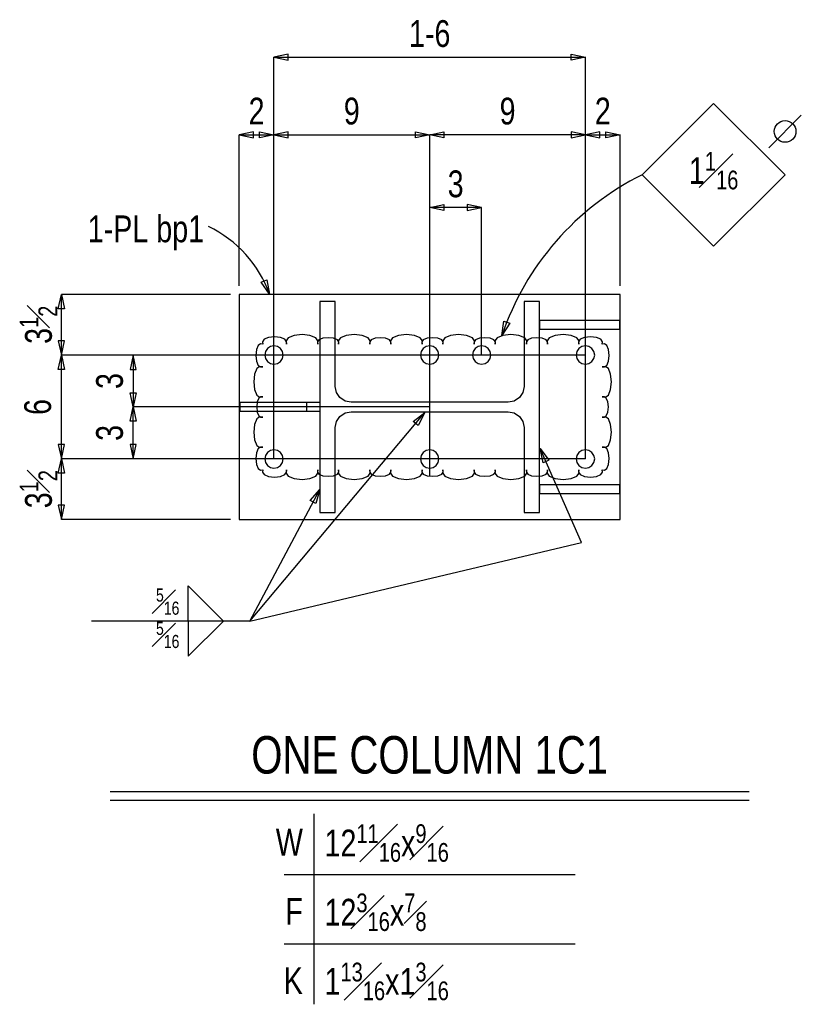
# Model space of a CAD drawing. Header units: inches. Extents: x -17.2 to 17.5, y -11.2 to 11.2.
# Tile 2 of 5: x -1.6 to 2.2, y -1.3 to 3.4. Entities that reach past the tile are written whole.
import ezdxf
from ezdxf.enums import TextEntityAlignment as Align

# ---------------------------------------------------------------- set-up
doc = ezdxf.new("R2010")
doc.units = ezdxf.units.IN
doc.header["$LTSCALE"] = 2.5
doc.header["$MEASUREMENT"] = 0
doc.layers.add('Layer_0', color=7, linetype='Continuous')
doc.layers.add('Outline', color=7, linetype='Continuous')
doc.styles.add('MTextWidth', font='txt', dxfattribs={"width": 0.8, "height": 0.2})

msp = doc.modelspace()

# ---------------------------------------------------------------- linework, layer by layer
at = {"color": 1, "linetype": 'Continuous'}
for p, q in [((-1.4111, 2.0326), (-1.3963, 2.1015)), ((-1.3963, 1.8098), (-1.3963, 2.1015)), ((-1.3963, 2.1015), (-1.3815, 2.0326)), ((-0.5815, 2.1015), (-1.3963, 2.1015)), ((-1.3815, 2.0326), (-1.4111, 2.0326)), ((-1.3815, 1.8787), (-1.4111, 1.8787)), ((-1.4111, 1.8787), (-1.3963, 1.8098)), ((-1.3963, 1.8098), (-1.3815, 1.8787)), ((-1.3963, 1.8098), (-1.3963, 1.8098)), ((1.108, 0.9073), (0.9091, 1.3604)), ((0.9091, 1.3604), (0.9091, 1.3604)), ((0.9091, 1.3604), (0.9503, 1.3033)), ((0.9232, 1.2914), (0.9091, 1.3604)), ((0.9503, 1.3033), (0.9232, 1.2914)), ((-0.4892, 0.5284), (1.108, 0.9073))]:
    msp.add_line(p, q, dxfattribs=at)
at = {"layer": 'Layer_0', "color": 2, "linetype": 'Continuous'}
for p, q in [((-0.5399, 2.1015), (-0.5399, 1.0182)), ((1.2935, 2.1015), (-0.5399, 2.1015)), ((1.2935, 1.0182), (1.2935, 2.1015)), ((-0.0774, 2.0682), (-0.1524, 2.0682)), ((-0.1524, 2.0682), (-0.1524, 1.0515)), ((-0.0774, 1.6588), (-0.0774, 2.0682)), ((0.906, 2.0682), (0.831, 2.0682)), ((0.831, 2.0682), (0.831, 1.6588)), ((0.906, 1.0515), (0.906, 2.0682)), ((0.906, 1.9765), (0.906, 1.9348)), ((1.2914, 1.9765), (0.906, 1.9765)), ((1.2914, 1.9348), (1.2914, 1.9765)), ((0.906, 1.9348), (1.2914, 1.9348)), ((-0.0716, 1.6297), (-0.0774, 1.6588)), ((-0.0551, 1.605), (-0.0716, 1.6297)), ((0.8252, 1.6297), (0.8087, 1.605)), ((0.831, 1.6588), (0.8252, 1.6297)), ((-0.2149, 1.5807), (-0.5378, 1.5807)), ((-0.5378, 1.5807), (-0.5378, 1.539)), ((-0.1524, 1.5807), (-0.2149, 1.5807)), ((-0.2149, 1.539), (-0.2149, 1.5807)), ((-0.0304, 1.5885), (-0.0551, 1.605)), ((-0.0013, 1.5827), (-0.0304, 1.5885)), ((0.7549, 1.5827), (-0.0013, 1.5827)), ((0.784, 1.5885), (0.7549, 1.5827)), ((0.8087, 1.605), (0.784, 1.5885)), ((-0.5378, 1.539), (-0.2149, 1.539)), ((-0.2149, 1.539), (-0.1524, 1.539)), ((-0.0551, 1.5146), (-0.0304, 1.5311)), ((-0.0304, 1.5311), (-0.0013, 1.5369)), ((-0.0013, 1.5369), (0.7549, 1.5369)), ((0.7549, 1.5369), (0.784, 1.5311)), ((0.784, 1.5311), (0.8087, 1.5146)), ((-0.0774, 1.4609), (-0.0716, 1.49)), ((-0.0716, 1.49), (-0.0551, 1.5146)), ((0.8087, 1.5146), (0.8252, 1.49)), ((0.8252, 1.49), (0.831, 1.4609)), ((-0.0774, 1.0515), (-0.0774, 1.4609)), ((0.831, 1.4609), (0.831, 1.0515)), ((0.906, 1.1848), (0.906, 1.1432)), ((1.2914, 1.1848), (0.906, 1.1848)), ((0.906, 1.1432), (1.2914, 1.1432)), ((1.2914, 1.1432), (1.2914, 1.1848)), ((-0.1524, 1.0515), (-0.0774, 1.0515)), ((0.831, 1.0515), (0.906, 1.0515)), ((-0.5399, 1.0182), (1.2935, 1.0182))]:
    msp.add_line(p, q, dxfattribs=at)
msp.add_lwpolyline([(1.2075, 1.863), (1.2086, 1.8742), (1.2009, 1.8857), (1.1798, 1.8942), (1.151, 1.8973), (1.1221, 1.8942), (1.101, 1.8857), (1.0933, 1.8742), (1.0944, 1.863), (1.0959, 1.878), (1.0856, 1.8933), (1.0574, 1.9046), (1.019, 1.9087), (0.9806, 1.9046), (0.9524, 1.8933), (0.9421, 1.878), (0.9436, 1.863), (0.9446, 1.873), (0.9377, 1.8832), (0.9189, 1.8907), (0.8933, 1.8935), (0.8677, 1.8907), (0.8489, 1.8832), (0.8421, 1.873), (0.843, 1.863), (0.8445, 1.878), (0.8342, 1.8933), (0.8061, 1.9046), (0.7676, 1.9087), (0.7292, 1.9046), (0.701, 1.8933), (0.6907, 1.878), (0.6922, 1.863), (0.6932, 1.873), (0.6863, 1.8832), (0.6676, 1.8907), (0.6419, 1.8935), (0.6163, 1.8907), (0.5976, 1.8832), (0.5907, 1.873), (0.5917, 1.863), (0.5932, 1.878), (0.5829, 1.8933), (0.5547, 1.9046), (0.5163, 1.9087), (0.4778, 1.9046), (0.4497, 1.8933), (0.4394, 1.878), (0.4409, 1.863), (0.4418, 1.873), (0.435, 1.8832), (0.4162, 1.8907), (0.3906, 1.8935), (0.365, 1.8907), (0.3462, 1.8832), (0.3393, 1.873), (0.3403, 1.863), (0.3418, 1.878), (0.3315, 1.8933), (0.3033, 1.9046), (0.2649, 1.9087), (0.2265, 1.9046), (0.1983, 1.8933), (0.188, 1.878), (0.1895, 1.863), (0.1905, 1.873), (0.1836, 1.8832), (0.1649, 1.8907), (0.1392, 1.8935), (0.1136, 1.8907), (0.0948, 1.8832), (0.088, 1.873), (0.089, 1.863), (0.0904, 1.878), (0.0801, 1.8933), (0.052, 1.9046), (0.0135, 1.9087), (-0.0249, 1.9046), (-0.053, 1.8933), (-0.0633, 1.878), (-0.0619, 1.863), (-0.0609, 1.873), (-0.0677, 1.8832), (-0.0865, 1.8907), (-0.1121, 1.8935), (-0.1378, 1.8907), (-0.1565, 1.8832), (-0.1634, 1.873), (-0.1624, 1.863), (-0.1609, 1.878), (-0.1712, 1.8933), (-0.1994, 1.9046), (-0.2378, 1.9087), (-0.2763, 1.9046), (-0.3044, 1.8933), (-0.3147, 1.878), (-0.3132, 1.863), (-0.3121, 1.8742), (-0.3198, 1.8857), (-0.341, 1.8942), (-0.3698, 1.8973), (-0.3986, 1.8942), (-0.4197, 1.8857), (-0.4274, 1.8742), (-0.4263, 1.863), (-0.4372, 1.864), (-0.4483, 1.8566), (-0.4565, 1.8362), (-0.4594, 1.8084), (-0.4565, 1.7806), (-0.4483, 1.7602), (-0.4372, 1.7528), (-0.4263, 1.7538), (-0.4408, 1.7553), (-0.4556, 1.7453), (-0.4665, 1.7182), (-0.4705, 1.6811), (-0.4665, 1.644), (-0.4556, 1.6168), (-0.4408, 1.6069), (-0.4263, 1.6083), (-0.436, 1.6093), (-0.4459, 1.6027), (-0.4531, 1.5846), (-0.4558, 1.5598), (-0.4531, 1.5351), (-0.4459, 1.517), (-0.436, 1.5104), (-0.4263, 1.5113), (-0.4408, 1.5128), (-0.4556, 1.5028), (-0.4665, 1.4757), (-0.4705, 1.4386), (-0.4665, 1.4015), (-0.4556, 1.3743), (-0.4408, 1.3644), (-0.4263, 1.3658), (-0.4372, 1.3669), (-0.4483, 1.3594), (-0.4565, 1.3391), (-0.4594, 1.3113), (-0.4565, 1.2835), (-0.4483, 1.2631), (-0.4372, 1.2556), (-0.4263, 1.2567), (-0.4274, 1.2455), (-0.4197, 1.2339), (-0.3986, 1.2255), (-0.3698, 1.2224), (-0.341, 1.2255), (-0.3198, 1.2339), (-0.3121, 1.2455), (-0.3132, 1.2567), (-0.3147, 1.2417), (-0.3044, 1.2263), (-0.2763, 1.2151), (-0.2378, 1.211), (-0.1994, 1.2151), (-0.1712, 1.2263), (-0.1609, 1.2417), (-0.1624, 1.2567), (-0.1634, 1.2467), (-0.1565, 1.2365), (-0.1378, 1.2289), (-0.1121, 1.2262), (-0.0865, 1.2289), (-0.0677, 1.2365), (-0.0609, 1.2467), (-0.0619, 1.2567), (-0.0633, 1.2417), (-0.053, 1.2263), (-0.0249, 1.2151), (0.0135, 1.211), (0.052, 1.2151), (0.0801, 1.2263), (0.0904, 1.2417), (0.089, 1.2567), (0.088, 1.2467), (0.0948, 1.2365), (0.1136, 1.2289), (0.1392, 1.2262), (0.1649, 1.2289), (0.1836, 1.2365), (0.1905, 1.2467), (0.1895, 1.2567), (0.188, 1.2417), (0.1983, 1.2263), (0.2265, 1.2151), (0.2649, 1.211), (0.3033, 1.2151), (0.3315, 1.2263), (0.3418, 1.2417), (0.3403, 1.2567), (0.3393, 1.2467), (0.3462, 1.2365), (0.365, 1.2289), (0.3906, 1.2262), (0.4162, 1.2289), (0.435, 1.2365), (0.4418, 1.2467), (0.4409, 1.2567), (0.4394, 1.2417), (0.4497, 1.2263), (0.4778, 1.2151), (0.5163, 1.211), (0.5547, 1.2151), (0.5829, 1.2263), (0.5932, 1.2417), (0.5917, 1.2567), (0.5907, 1.2467), (0.5976, 1.2365), (0.6163, 1.2289), (0.6419, 1.2262), (0.6676, 1.2289), (0.6863, 1.2365), (0.6932, 1.2467), (0.6922, 1.2567), (0.6907, 1.2417), (0.701, 1.2263), (0.7292, 1.2151), (0.7676, 1.211), (0.8061, 1.2151), (0.8342, 1.2263), (0.8445, 1.2417), (0.843, 1.2567), (0.8421, 1.2467), (0.8489, 1.2365), (0.8677, 1.2289), (0.8933, 1.2262), (0.9189, 1.2289), (0.9377, 1.2365), (0.9446, 1.2467), (0.9436, 1.2567), (0.9421, 1.2417), (0.9524, 1.2263), (0.9806, 1.2151), (1.019, 1.211), (1.0574, 1.2151), (1.0856, 1.2263), (1.0959, 1.2417), (1.0944, 1.2567), (1.0933, 1.2455), (1.101, 1.2339), (1.1221, 1.2255), (1.151, 1.2224), (1.1798, 1.2255), (1.2009, 1.2339), (1.2086, 1.2455), (1.2075, 1.2567), (1.2184, 1.2556), (1.2295, 1.2631), (1.2376, 1.2835), (1.2406, 1.3113), (1.2376, 1.3391), (1.2295, 1.3594), (1.2184, 1.3669), (1.2075, 1.3658), (1.222, 1.3644), (1.2368, 1.3743), (1.2477, 1.4015), (1.2517, 1.4386), (1.2477, 1.4757), (1.2368, 1.5028), (1.222, 1.5128), (1.2075, 1.5113), (1.2172, 1.5104), (1.2271, 1.517), (1.2343, 1.5351), (1.2369, 1.5598), (1.2343, 1.5846), (1.2271, 1.6027), (1.2172, 1.6093), (1.2075, 1.6083), (1.222, 1.6069), (1.2368, 1.6168), (1.2477, 1.644), (1.2517, 1.6811), (1.2477, 1.7182), (1.2368, 1.7453), (1.222, 1.7553), (1.2075, 1.7538), (1.2184, 1.7528), (1.2295, 1.7602), (1.2376, 1.7806), (1.2406, 1.8084), (1.2376, 1.8362), (1.2295, 1.8566), (1.2184, 1.864), (1.2075, 1.863)], dxfattribs=at)
at = {"layer": 'Layer_0', "color": 3, "linetype": 'Continuous'}
for points in [[(-0.3732, 1.7656), (-0.3563, 1.7689), (-0.3419, 1.7785), (-0.3323, 1.7929), (-0.3289, 1.8098), (-0.3323, 1.8268), (-0.3419, 1.8411), (-0.3563, 1.8507), (-0.3732, 1.8541), (-0.3902, 1.8507), (-0.4045, 1.8411), (-0.4141, 1.8268), (-0.4175, 1.8098), (-0.4141, 1.7929), (-0.4045, 1.7785), (-0.3902, 1.7689), (-0.3732, 1.7656)], [(0.3768, 1.8541), (0.3598, 1.8507), (0.3455, 1.8411), (0.3359, 1.8268), (0.3325, 1.8098), (0.3359, 1.7929), (0.3455, 1.7785), (0.3598, 1.7689), (0.3768, 1.7656), (0.3937, 1.7689), (0.4081, 1.7785), (0.4177, 1.7929), (0.4211, 1.8098), (0.4177, 1.8268), (0.4081, 1.8411), (0.3937, 1.8507), (0.3768, 1.8541)], [(0.6268, 1.8541), (0.6098, 1.8507), (0.5955, 1.8411), (0.5859, 1.8268), (0.5825, 1.8098), (0.5859, 1.7929), (0.5955, 1.7785), (0.6098, 1.7689), (0.6268, 1.7656), (0.6437, 1.7689), (0.6581, 1.7785), (0.6677, 1.7929), (0.6711, 1.8098), (0.6677, 1.8268), (0.6581, 1.8411), (0.6437, 1.8507), (0.6268, 1.8541)], [(1.1268, 1.7656), (1.1437, 1.7689), (1.1581, 1.7785), (1.1677, 1.7929), (1.1711, 1.8098), (1.1677, 1.8268), (1.1581, 1.8411), (1.1437, 1.8507), (1.1268, 1.8541), (1.1098, 1.8507), (1.0955, 1.8411), (1.0859, 1.8268), (1.0825, 1.8098), (1.0859, 1.7929), (1.0955, 1.7785), (1.1098, 1.7689), (1.1268, 1.7656)], [(-0.3732, 1.2656), (-0.3563, 1.2689), (-0.3419, 1.2785), (-0.3323, 1.2929), (-0.3289, 1.3098), (-0.3323, 1.3268), (-0.3419, 1.3411), (-0.3563, 1.3507), (-0.3732, 1.3541), (-0.3902, 1.3507), (-0.4045, 1.3411), (-0.4141, 1.3268), (-0.4175, 1.3098), (-0.4141, 1.2929), (-0.4045, 1.2785), (-0.3902, 1.2689), (-0.3732, 1.2656)], [(0.3768, 1.3541), (0.3598, 1.3507), (0.3455, 1.3411), (0.3359, 1.3268), (0.3325, 1.3098), (0.3359, 1.2929), (0.3455, 1.2785), (0.3598, 1.2689), (0.3768, 1.2656), (0.3937, 1.2689), (0.4081, 1.2785), (0.4177, 1.2929), (0.4211, 1.3098), (0.4177, 1.3268), (0.4081, 1.3411), (0.3937, 1.3507), (0.3768, 1.3541)], [(1.1268, 1.2656), (1.1437, 1.2689), (1.1581, 1.2785), (1.1677, 1.2929), (1.1711, 1.3098), (1.1677, 1.3268), (1.1581, 1.3411), (1.1437, 1.3507), (1.1268, 1.3541), (1.1098, 1.3507), (1.0955, 1.3411), (1.0859, 1.3268), (1.0825, 1.3098), (1.0859, 1.2929), (1.0955, 1.2785), (1.1098, 1.2689), (1.1268, 1.2656)]]:
    msp.add_lwpolyline(points, close=True, dxfattribs=at)
at = {"layer": 'Outline', "color": 1, "linetype": 'Continuous'}
for p, q in [((-0.3043, 3.2589), (-0.3732, 3.2442)), ((-0.3732, 1.3098), (-0.3732, 3.2442)), ((-0.3732, 3.2442), (-0.3043, 3.2294)), ((-0.3732, 3.2442), (1.1268, 3.2442)), ((-0.3043, 3.2294), (-0.3043, 3.2589)), ((1.0579, 3.2294), (1.0579, 3.2589)), ((1.0579, 3.2589), (1.1268, 3.2442)), ((1.1268, 3.2442), (1.0579, 3.2294)), ((1.1268, 1.3098), (1.1268, 3.2442)), ((1.4, 2.6783), (1.7438, 3.0221)), ((1.7438, 3.0221), (2.0876, 2.6783)), ((2.0095, 2.8085), (2.1657, 2.9648)), ((-0.471, 2.8857), (-0.5399, 2.8709)), ((-0.5399, 2.1432), (-0.5399, 2.8709)), ((-0.5399, 2.8709), (-0.471, 2.8561)), ((-0.5399, 2.8709), (-0.3732, 2.8709)), ((-0.471, 2.8561), (-0.471, 2.8857)), ((-0.4421, 2.8561), (-0.4421, 2.8857)), ((-0.4421, 2.8857), (-0.3732, 2.8709)), ((-0.3732, 2.8709), (-0.4421, 2.8561)), ((-0.3043, 2.8857), (-0.3732, 2.8709)), ((-0.3732, 1.8098), (-0.3732, 2.8709)), ((-0.3732, 1.3098), (-0.3732, 2.8709)), ((-0.3732, 2.8709), (-0.3043, 2.8561)), ((-0.3732, 2.8709), (0.3768, 2.8709)), ((-0.3043, 2.8561), (-0.3043, 2.8857)), ((0.3079, 2.8561), (0.3079, 2.8857)), ((0.3079, 2.8857), (0.3768, 2.8709)), ((0.3768, 2.8709), (0.3079, 2.8561)), ((0.3768, 2.8709), (0.4457, 2.8857)), ((0.3768, 1.5598), (0.3768, 2.8709)), ((1.1268, 2.8709), (0.3768, 2.8709)), ((0.4457, 2.8561), (0.3768, 2.8709)), ((0.3768, 1.5598), (0.3768, 2.8709)), ((0.4457, 2.8857), (0.4457, 2.8561)), ((1.1268, 2.8709), (1.0579, 2.8857)), ((1.0579, 2.8857), (1.0579, 2.8561)), ((1.0579, 2.8561), (1.1268, 2.8709)), ((1.1957, 2.8857), (1.1268, 2.8709)), ((1.1268, 1.8098), (1.1268, 2.8709)), ((1.1268, 2.8709), (1.1957, 2.8561)), ((1.1268, 2.8709), (1.2935, 2.8709)), ((1.1268, 1.3098), (1.1268, 2.8709)), ((1.1957, 2.8561), (1.1957, 2.8857)), ((1.2246, 2.8561), (1.2246, 2.8857)), ((1.2246, 2.8857), (1.2935, 2.8709)), ((1.2935, 2.8709), (1.2246, 2.8561)), ((1.2935, 2.1432), (1.2935, 2.8709)), ((1.7438, 2.3345), (1.4, 2.6783)), ((2.0876, 2.6783), (1.7438, 2.3345)), ((0.3768, 2.5204), (0.4457, 2.5352)), ((0.6268, 2.5204), (0.3768, 2.5204)), ((0.4457, 2.5056), (0.3768, 2.5204)), ((0.3768, 1.2265), (0.3768, 2.5204)), ((0.4457, 2.5352), (0.4457, 2.5056)), ((0.6268, 2.5204), (0.5579, 2.5352)), ((0.5579, 2.5352), (0.5579, 2.5056)), ((0.5579, 2.5056), (0.6268, 2.5204)), ((0.6268, 1.8098), (0.6268, 2.5204)), ((-0.4346, 2.1604), (-0.4075, 2.172)), ((-0.3941, 2.1028), (-0.4346, 2.1604)), ((-0.4075, 2.172), (-0.3941, 2.1028)), ((-0.3941, 2.1028), (-0.3941, 2.1028)), ((0.7246, 1.9037), (0.7344, 1.9735)), ((0.7621, 1.9634), (0.7246, 1.9037)), ((0.7344, 1.9735), (0.7621, 1.9634)), ((0.7246, 1.9037), (0.7246, 1.9037)), ((-1.4111, 1.7409), (-1.3963, 1.8098)), ((-1.3963, 1.3098), (-1.3963, 1.8098)), ((-1.3963, 1.8098), (-1.3815, 1.7409)), ((1.1268, 1.8098), (-1.3963, 1.8098)), ((-1.0504, 1.8098), (-1.0651, 1.7409)), ((1.1268, 1.8098), (-1.0504, 1.8098)), ((-1.0356, 1.7409), (-1.0504, 1.8098)), ((-1.0504, 1.8098), (-1.0504, 1.5598)), ((-1.3815, 1.7409), (-1.4111, 1.7409)), ((-1.0651, 1.7409), (-1.0356, 1.7409)), ((-1.0504, 1.5598), (-1.0651, 1.6287)), ((-1.0651, 1.6287), (-1.0356, 1.6287)), ((-1.0356, 1.6287), (-1.0504, 1.5598)), ((-1.0651, 1.4909), (-1.0504, 1.5598)), ((-1.0504, 1.3098), (-1.0504, 1.5598)), ((-1.0504, 1.5598), (-1.0356, 1.4909)), ((0.3768, 1.5598), (-1.0504, 1.5598)), ((0.3768, 1.5598), (-1.0504, 1.5598)), ((-0.4892, 0.5284), (0.3535, 1.5329)), ((0.2979, 1.4896), (0.3535, 1.5329)), ((0.3535, 1.5329), (0.3206, 1.4706)), ((0.3535, 1.5329), (0.3535, 1.5329)), ((-1.0356, 1.4909), (-1.0651, 1.4909)), ((0.3206, 1.4706), (0.2979, 1.4896)), ((-1.3815, 1.3787), (-1.4111, 1.3787)), ((-1.4111, 1.3787), (-1.3963, 1.3098)), ((-1.3963, 1.3098), (-1.3815, 1.3787)), ((-1.0356, 1.3787), (-1.0651, 1.3787)), ((-1.0651, 1.3787), (-1.0504, 1.3098)), ((-1.0504, 1.3098), (-1.0356, 1.3787)), ((-1.4111, 1.2409), (-1.3963, 1.3098)), ((-1.3963, 1.0182), (-1.3963, 1.3098)), ((-1.3963, 1.3098), (-1.3815, 1.2409)), ((-0.3732, 1.3098), (-1.3963, 1.3098)), ((1.1268, 1.3098), (-1.3963, 1.3098)), ((1.1268, 1.3098), (-1.0504, 1.3098)), ((-1.3815, 1.2409), (-1.4111, 1.2409)), ((-0.4892, 0.5284), (-0.1526, 1.1626)), ((-0.198, 1.1087), (-0.1526, 1.1626)), ((-0.1526, 1.1626), (-0.1719, 1.0949)), ((-0.1526, 1.1626), (-0.1526, 1.1626)), ((-0.1719, 1.0949), (-0.198, 1.1087)), ((-1.3815, 1.0871), (-1.4111, 1.0871)), ((-1.4111, 1.0871), (-1.3963, 1.0182)), ((-1.3963, 1.0182), (-1.3815, 1.0871)), ((-0.5815, 1.0182), (-1.3963, 1.0182)), ((-0.7856, 0.5284), (-0.7856, 0.6977)), ((-0.7856, 0.6977), (-0.6162, 0.5284)), ((-0.4892, 0.5284), (-1.2513, 0.5284)), ((-0.7856, 0.5284), (-0.7856, 0.359)), ((-0.7856, 0.359), (-0.6162, 0.5284)), ((-0.1815, -0.4003), (-0.1815, -1.317)), ((-0.3232, -0.692), (1.0768, -0.692)), ((-0.3232, -1.0253), (1.0768, -1.0253))]:
    msp.add_line(p, q, dxfattribs=at)
at = {"layer": 'Outline', "color": 3, "linetype": 'Continuous'}
for p, q in [((-1.1606, -0.292), (1.9142, -0.292)), ((-1.1606, -0.3337), (1.9142, -0.3337))]:
    msp.add_line(p, q, dxfattribs=at)
at = {"layer": 'Outline', "color": 1, "linetype": 'Continuous'}
msp.add_circle((2.0876, 2.8867), 0.0521, dxfattribs=at)
for centre, radius, start, end in [((1.9973, 1.4758), 1.3427, 116.417, 161.417), ((-0.9345, 1.9106), 0.5735, 19.5718, 64.5718)]:
    msp.add_arc(centre, radius, start, end, dxfattribs=at)

# ---------------------------------------------------------------- texts
at = {"color": 2, "linetype": 'Continuous', "insert": (-1.4162, 1.9557), "char_height": 0.129022, "attachment_point": 8, "rotation": 90, "style": 'MTextWidth'}
msp.add_mtext('\\A1;3{\\H0.70x;\\S1#2;}', dxfattribs=at)
at = {"layer": 'Outline', "color": 2, "linetype": 'Continuous', "width": 0.8}
for s, height, p in [('1-6', 0.12902, (0.3768, 3.2938)), ('2', 0.129, (-0.4565, 2.9205)), ('9', 0.129, (0.0018, 2.9205)), ('9', 0.129, (0.7518, 2.9205)), ('2', 0.129, (1.2101, 2.9205)), ('3', 0.129, (0.5018, 2.57))]:
    msp.add_text(s, height=height, dxfattribs=at).set_placement(p, align=Align.CENTER)
for s, height, p in [('1-PL bp1', 0.12902, (-0.7091, 2.3532)), ('W', 0.129, (-0.2336, -0.6007)), ('F', 0.129, (-0.2336, -0.934)), ('K', 0.129, (-0.2336, -1.2674))]:
    msp.add_text(s, height=height, dxfattribs=at).set_placement(p, align=Align.RIGHT)
for s, p in [('3', (-1.1, 1.6848)), ('6', (-1.4459, 1.5598)), ('3', (-1.1, 1.4348))]:
    msp.add_text(s, height=0.129, rotation=90, dxfattribs=at).set_placement(p, align=Align.CENTER)
at = {"layer": 'Outline', "color": 3, "linetype": 'Continuous', "width": 0.8}
msp.add_text('ONE COLUMN 1C1', height=0.180631, dxfattribs=at).set_placement((0.3768, -0.2058), align=Align.CENTER)
at = {"layer": 'Outline', "color": 1, "linetype": 'Continuous', "style": 'MTextWidth'}
for s, insert, char_height, attachment_point in [('\\A1;1{\\H0.70x;\\S1#16;}', (1.7438, 2.6982), 0.129022, 5), ('\\A1;{\\H0.70x;\\S5#16;}', (-0.8279, 0.5592), 0.090316, 9), ('\\A1;{\\H0.70x;\\S5#16;}', (-0.8279, 0.5253), 0.090316, 3)]:
    msp.add_mtext(s, dxfattribs=dict(at, insert=insert, char_height=char_height, attachment_point=attachment_point))
at = {"layer": 'Outline', "color": 2, "linetype": 'Continuous', "insert": (-1.4162, 1.164), "char_height": 0.129022, "attachment_point": 8, "rotation": 90, "style": 'MTextWidth'}
msp.add_mtext('\\A1;3{\\H0.70x;\\S1#2;}', dxfattribs=at)
at = {"layer": 'Outline', "color": 2, "linetype": 'Continuous', "char_height": 0.129022, "attachment_point": 7, "style": 'MTextWidth'}
for s, insert in [('\\A1;12{\\H0.70x;\\S11#16;}x{\\H0.70x;\\S9#16;}', (-0.1295, -0.6305)), ('\\A1;12{\\H0.70x;\\S3#16;}x{\\H0.70x;\\S7#8;}', (-0.1295, -0.9638)), ('\\A1;1{\\H0.70x;\\S13#16;}x1{\\H0.70x;\\S3#16;}', (-0.1295, -1.2971))]:
    msp.add_mtext(s, dxfattribs=dict(at, insert=insert))

doc.saveas('drawing.dxf')
